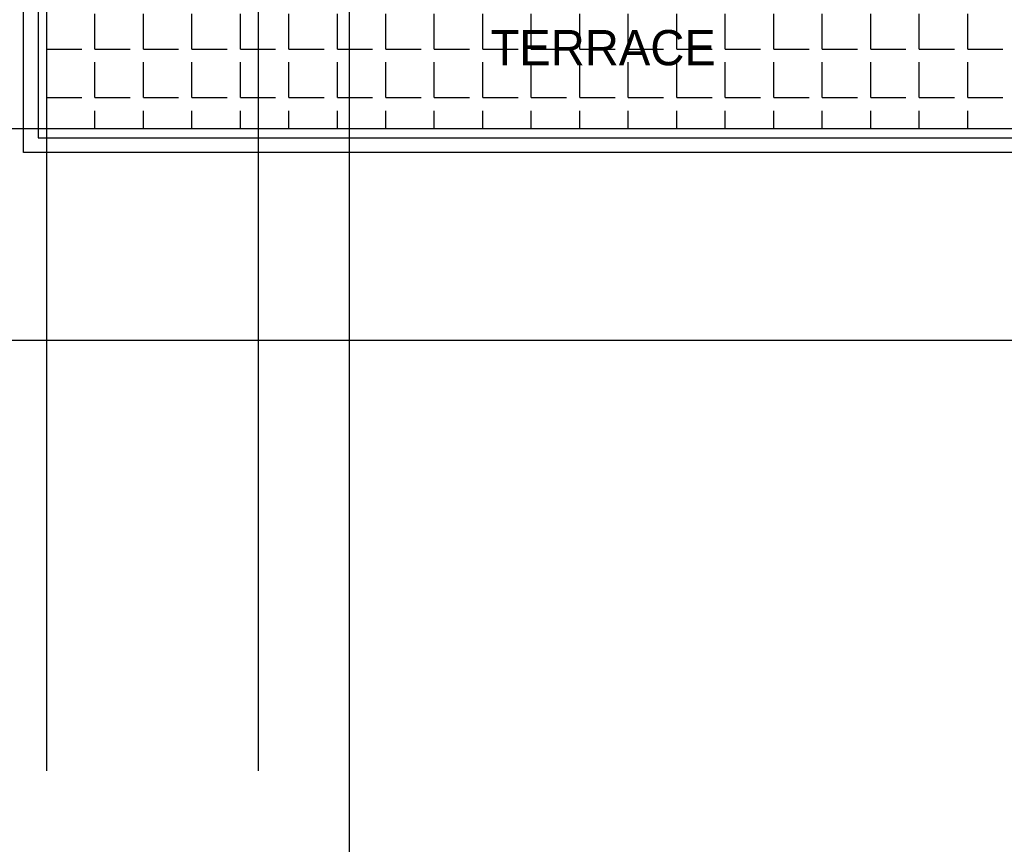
# Model space of a CAD drawing. Header units: millimetres. Extents: x -312551 to 250764, y -35891 to 59426.
# Tile 218 of 256: x 93876 to 102252, y 24122 to 31139. Entities that reach past the tile are written whole.
import ezdxf

# ---------------------------------------------------------------- set-up
doc = ezdxf.new("R2010")
doc.units = ezdxf.units.MM
doc.header["$LTSCALE"] = 2.5
for name, color, linetype in [('NF ARCH', 4, 'Continuous'), ('NF-GRIDS', 252, 'Continuous'), ('Terrace', 6, 'Continuous'), ('Text', 7, 'Continuous')]:
    doc.layers.add(name, color=color, linetype=linetype)

msp = doc.modelspace()

# ---------------------------------------------------------------- hatches: boundary and pattern name
at = {"layer": 'Terrace'}
h = msp.add_hatch(dxfattribs=at)
h.set_pattern_fill('ANGLE', color=256, scale=1500, style=0)
h.set_pattern_definition([(0, (-2071521.74, -4242199.36), (0, 412.5), [300, -112.5]), (90, (-2071521.74, -4242199.36), (-412.5, 3e-14), [300, -112.5])])
h.paths.add_polyline_path([(94107.8, 37975.1), (95527.8, 37975.1), (95527.8, 31629.5), (102932.8, 31629.5), (102932.8, 30209.5), (94107.8, 30209.5)])

# ---------------------------------------------------------------- linework, layer by layer
at = {"layer": 'NF ARCH'}
for p, q in [((93907.8, 30009.5), (93907.8, 37975.6)), ((94032.8, 37975.1), (94032.8, 30134.5)), ((94107.8, 30209.5), (94107.8, 37975.1)), ((102932.8, 30209.5), (94107.8, 30209.5)), ((94032.8, 30134.5), (102932.8, 30134.5)), ((102932.8, 30009.5), (93907.8, 30009.5))]:
    msp.add_line(p, q, dxfattribs=at)
at = {"layer": 'NF-GRIDS'}
for p, q in [((94107.8, 24746.9), (94107.8, 58409.3)), ((95907.8, 24746.9), (95907.8, 58409.3)), ((96682.8, -27784), (96682.8, 58409.3)), ((128745.1, 30209.5), (84521.8, 30209.5)), ((164549.8, 28409.5), (84521.8, 28409.5))]:
    msp.add_line(p, q, dxfattribs=at)
at = {"layer": 'Terrace'}
msp.add_lwpolyline([(94107.8, 37975.1), (95527.8, 37975.1), (95527.8, 31629.5), (102932.8, 31629.5), (102932.8, 30209.5), (94107.8, 30209.5)], close=True, dxfattribs=at)

# ---------------------------------------------------------------- texts
at = {"layer": 'Text'}
msp.add_text('TERRACE', height=300, dxfattribs=at).set_placement((97881, 30750.6))

doc.saveas('drawing.dxf')
